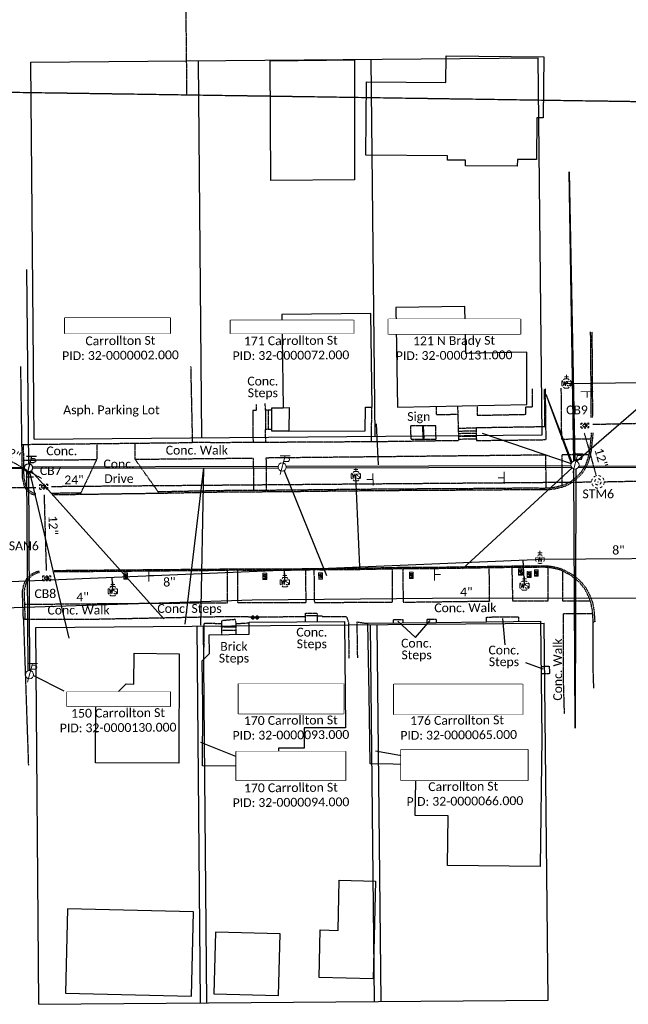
# Model space of a CAD drawing. Header units: feet. Extents: x 2296871 to 2305194, y 360020 to 364238.
# Tile 8 of 55: x 2302015 to 2302209, y 360842 to 361155. Entities that reach past the tile are written whole.
import ezdxf
from ezdxf.enums import TextEntityAlignment as Align

# ---------------------------------------------------------------- set-up
doc = ezdxf.new("R2010")
doc.units = ezdxf.units.FT
doc.header["$MEASUREMENT"] = 0
doc.set_wipeout_variables(frame=1)
for name, pattern in [('county', [1.4, 1, -0.1, 0.2, -0.1]), ('drainage01', [1.6, 0.85, -0.75]), ('gasex', [0]), ('OhDOT_USTN1', [0.055, 0.014, -0.041]), ('OhDOT_USTN2', [0.11, 0.069, -0.041]), ('OhDOT_USTN3', [0.22, 0.165, -0.055]), ('OhDOT_USTN5', [0.11, 0.055, -0.055]), ('ohelecex', [0]), ('ohteleex', [0]), ('rowex', [0]), ('waterex', [0])]:
    doc.linetypes.add(name, pattern=pattern)
for name, color, linetype in [('BD_X_Building', 231, 'Continuous'), ('BD_X_Porch_or_Deck', 7, 'Continuous'), ('DR_X_Cells', 121, 'Continuous'), ('DR_X_Storm_Sewer', 151, 'OhDOT_USTN5'), ('DR_X_Text', 7, 'Continuous'), ('DV_X_County_Line', 4, 'county'), ('DV_X_Property_Line', 7, 'Continuous'), ('DV_X_Section_VMS_Line', 6, 'OhDOT_USTN2'), ('PV_X_Curb', 120, 'OhDOT_USTN1'), ('PV_X_Driveway', 7, 'OhDOT_USTN5'), ('PV_X_EOP', 7, 'OhDOT_USTN3'), ('PV_X_Parking_Lot', 7, 'OhDOT_USTN5'), ('PV_X_Steps', 120, 'OhDOT_USTN1'), ('PV_X_Text', 7, 'Continuous'), ('PV_X_Walk', 120, 'OhDOT_USTN5'), ('RD_X_Cells', 7, 'Continuous'), ('RD_X_Concrete_Pad', 9, 'OhDOT_USTN5'), ('RW_X_Fee_RW', 6, 'rowex'), ('SN_X_Private', 40, 'Continuous'), ('SN_X_Public', 3, 'Continuous'), ('SN_X_Text', 7, 'Continuous'), ('SV_X_Text_Name', 7, 'Continuous'), ('SV_X_Text_Name_MASK', 7, 'Continuous'), ('UT_X_Electric_Cells', 1, 'Continuous'), ('UT_X_Gas', 2, 'gasex'), ('UT_X_Gas_Text', 7, 'Continuous'), ('UT_X_Overhead_Electric', 1, 'ohelecex'), ('UT_X_Overhead_Telecom', 30, 'ohteleex'), ('UT_X_Sanitary_Text', 7, 'Continuous'), ('UT_X_Water', 133, 'waterex'), ('UT_X_Water_Cells', 131, 'Continuous'), ('UT_X_Water_Text', 7, 'Continuous'), ('VG_X_Flower_Bed', 3, 'OhDOT_USTN1')]:
    doc.layers.add(name, color=color, linetype=linetype)
doc.layers.add('Survey Point', color=7, linetype='Continuous', lineweight=0)
doc.layers.add('Survey Points', color=5, linetype='Continuous', lineweight=13)
doc.styles.add('Simplex Normal (0.14)', font='calibri.ttf', dxfattribs={"height": 0.14})
doc.styles.add('Straight Normal (0.14) Font 30', font='calibri.ttf', dxfattribs={"height": 0.14})
doc.styles.add('Straight-Normal', font='calibri.ttf', dxfattribs={"height": 0.14})
doc.styles.add('Style-simplex', font='simplex.shx')

# ---------------------------------------------------------------- blocks, each defined once
blk = doc.blocks.new('GCB-X')
at = {"layer": 'DR_X_Cells', "color": 121, "linetype": 'Continuous'}
for p, q in [((-0.062, 0.037), (-0.037, 0.037)), ((-0.062, 0.012), (-0.062, 0.037)), ((-0.012, 0.037), (0.012, 0.037)), ((0.023, 0.019), (0.007, 0.019)), ((0.007, 0.019), (0.007, -0.02)), ((0.007, 0.001), (0.024, 0.001)), ((0.037, 0.037), (0.062, 0.037)), ((0.062, 0.012), (0.062, 0.037)), ((-0.062, -0.037), (-0.062, -0.012)), ((-0.062, -0.037), (-0.037, -0.037)), ((-0.012, -0.037), (0.012, -0.037)), ((0.007, -0.02), (0.024, -0.02)), ((0.037, -0.037), (0.062, -0.037)), ((0.062, -0.037), (0.062, -0.012))]:
    blk.add_line(p, q, dxfattribs=at)
at = {"layer": 'DR_X_Cells', "color": 121, "linetype": 'Continuous', "extrusion": (0, 0, -1)}
for centre, radius, start, end in [((-0.014, 0), 0.0458, 344.8107, 15.1893), ((0.018, 0.007), 0.0127, 21.5603, 158.4397), ((-0.02, 0.01), 0.00986, 106.9987, 243.1793), ((-0.02, -0.01), 0.0117, 112.0547, 247.9453)]:
    blk.add_arc(centre, radius, start, end, dxfattribs=at)
at = {"layer": 'DR_X_Cells', "color": 121, "linetype": 'Continuous'}
blk.add_arc((-0.018, -0.007), 0.0127, 201.5603, 338.4397, dxfattribs=at)
blk = doc.blocks.new('ODOT STORM CATCH BASIN SQUARE')
blk.add_blockref('GCB-X', (0, 0))
blk = doc.blocks.new('ODOT STORM MANHOLE')
at = {"layer": 'DR_X_Cells', "color": 151, "linetype": 'drainage01', "lineweight": 0, "ltscale": 0.05}
for radius in [0.1, 0.05]:
    blk.add_circle((0, 0), radius, dxfattribs=at)
at = {"layer": 'DR_X_Cells', "color": 151, "linetype": 'Continuous', "lineweight": 0}
blk.add_point((0, 0), dxfattribs=at)
blk = doc.blocks.new('Survey Point')
at = {"layer": 'Survey Point', "color": 1, "lineweight": 80}
blk.add_point((0, 0), dxfattribs=at)
at = {"layer": 'Survey Point', "color": 7, "lineweight": 0, "true_color": 0xffffff, "style": 'Style-simplex'}
blk.add_text('UP', height=0.00005, dxfattribs=at).set_placement((0, 0), align=Align.BOTTOM_LEFT)
blk = doc.blocks.new('ODOT MISC MAILBOX')
at = {"color": 230, "linetype": 'Continuous', "lineweight": 13, "flags": 128}
blk.add_lwpolyline([(-0.1, 0.061), (0.1, 0.061), (0.1, -0.061), (-0.1, -0.061), (-0.1, 0.061)], close=True, dxfattribs=at)
for points in [[(-0.065, -0.04), (-0.065, 0.04), (-0.036, -0.04), (-0.008, 0.04), (-0.008, -0.04)], [(0.051, 0.003), (0.054, 0.007), (0.056, 0.009), (0.057, 0.01), (0.058, 0.012), (0.059, 0.014), (0.06, 0.016), (0.061, 0.02), (0.061, 0.022), (0.061, 0.025), (0.061, 0.029), (0.059, 0.032), (0.057, 0.034), (0.054, 0.037), (0.052, 0.038), (0.05, 0.039), (0.047, 0.04), (0.016, 0.04), (0.016, -0.04), (0.051, -0.04), (0.055, -0.037), (0.059, -0.034), (0.062, -0.029), (0.064, -0.024), (0.065, -0.018), (0.065, -0.014), (0.064, -0.01), (0.061, -0.005), (0.058, -0.001), (0.051, 0.003), (0.016, 0.003)]]:
    blk.add_lwpolyline(points, dxfattribs=at)
at = {"color": 230, "linetype": 'Continuous', "lineweight": 30}
blk.add_point((0, 0), dxfattribs=at)
blk = doc.blocks.new('SGN1P_anno')
at = {"layer": 'SN_X_Public', "color": 3, "linetype": 'Continuous', "lineweight": 0}
for p, q in [((0, 0), (-0.96, 0)), ((0, 0.96), (0, -0.96))]:
    blk.add_line(p, q, dxfattribs=at)
blk = doc.blocks.new('WSS')
at = {"layer": 'UT_X_Water_Cells', "color": 133, "linetype": 'Continuous', "lineweight": 0}
for p, q in [((0.032, 0.106), (-0.032, 0.106)), ((0, 0.074), (0, 0.138)), ((0.02, 0.008), (0.055, -0.01))]:
    blk.add_line(p, q, dxfattribs=at)
at = {"layer": 'UT_X_Water_Cells', "color": 133, "linetype": 'Continuous', "lineweight": 0, "flags": 128}
for points in [[(-0.059, 0.045), (-0.074, 0.03), (-0.074, -0.03), (-0.059, -0.045)], [(-0.055, 0.035), (-0.041, -0.041), (-0.027, 0.035), (-0.013, -0.041), (0.001, 0.035)], [(0.045, 0.059), (0.03, 0.074), (-0.03, 0.074), (-0.045, 0.059)], [(0.059, -0.045), (0.074, -0.03), (0.074, 0.03), (0.059, 0.045)], [(-0.045, -0.059), (-0.03, -0.074), (0.03, -0.074), (0.045, -0.059)]]:
    blk.add_lwpolyline(points, dxfattribs=at)
at = {"layer": 'UT_X_Water_Cells', "color": 133, "linetype": 'Continuous', "lineweight": 0, "extrusion": (0, 0, -1)}
for centre, radius, start, end in [((-0.028, 0.02), 0.0135, 303.6324, 53.7413), ((-0.039, -0.005), 0.04, 61.3463, 118.6537), ((-0.037, -0.009), 0.0316, 235.6037, 316.3305), ((-0.044, -0.022), 0.017, 132.0642, 228.5117)]:
    blk.add_arc(centre, radius, start, end, dxfattribs=at)
blk = doc.blocks.new('WGV')
at = {"layer": 'UT_X_Water_Cells', "color": 133, "linetype": 'Continuous', "lineweight": 0}
for p, q in [((0.032, 0.102), (-0.032, 0.102)), ((0, 0.07), (0, 0.134))]:
    blk.add_line(p, q, dxfattribs=at)
at = {"layer": 'UT_X_Water_Cells', "color": 133, "linetype": 'Continuous', "lineweight": 0, "flags": 128}
blk.add_lwpolyline([(-0.032, 0.041), (-0.016, -0.045), (0, 0.041), (0.016, -0.045), (0.032, 0.041)], dxfattribs=at)
at = {"layer": 'UT_X_Water_Cells', "color": 133, "linetype": 'Continuous', "lineweight": 0, "extrusion": (0, 0, -1)}
blk.add_arc((0, 0), 0.07, 330.0184, 29.9816, dxfattribs=at)
at = {"layer": 'UT_X_Water_Cells', "color": 133, "linetype": 'Continuous', "lineweight": 0}
for start, end in [(60.0184, 120.0157), (330.0184, 29.9816), (239.9843, 299.9816)]:
    blk.add_arc((0, 0), 0.07, start, end, dxfattribs=at)
blk = doc.blocks.new('TLPW')
at = {"linetype": 'Continuous'}
for p, q in [((0.048, 0.18), (-0.04, -0.15)), ((0.128, 0.18), (-0.032, 0.18)), ((0.023, 0.086), (0.083, 0.086)), ((0.04, 0.15), (0.083, 0.15)), ((0.08, -0.15), (-0.04, -0.15))]:
    blk.add_line(p, q, dxfattribs=at)
blk.add_circle((0, 0), 0.065, dxfattribs=at)
at = {"linetype": 'Continuous', "extrusion": (0, 0, -1)}
blk.add_arc((-0.083, 0.118), 0.0319, 88.8767, 271.1233, dxfattribs=at)
blk = doc.blocks.new('ODOT ELEC TELE LIGHT POLE')
blk.add_blockref('TLPW', (0, 0))
blk = doc.blocks.new('ODOT Elec Tele Pole')
at = {"layer": 'UT_X_Electric_Cells', "linetype": 'Continuous', "lineweight": 13}
for p, q in [((0.128, 0.18), (-0.032, 0.18)), ((0.048, 0.18), (-0.032, -0.12)), ((0.023, 0.086), (0.083, 0.086)), ((0.04, 0.15), (0.083, 0.15))]:
    blk.add_line(p, q, dxfattribs=at)
at = {"layer": 'UT_X_Electric_Cells', "linetype": 'Continuous', "lineweight": 0}
blk.add_circle((0, 0), 0.065, dxfattribs=at)
at = {"layer": 'UT_X_Electric_Cells', "linetype": 'Continuous', "lineweight": 13, "extrusion": (0, 0, -1)}
blk.add_arc((-0.083, 0.118), 0.0319, 88.8767, 271.1233, dxfattribs=at)

msp = doc.modelspace()

# ---------------------------------------------------------------- linework, layer by layer
at = {"layer": 'BD_X_Building', "flags": 128}
for points in [[(2302150.75, 361143.79), (2302181.92, 361143.46), (2302181.72, 361124.03), (2302179.68, 361124.05), (2302179.54, 361110.69), (2302173.49, 361110.75), (2302173.47, 361108.59), (2302156.99, 361108.76), (2302157, 361110.52), (2302151.25, 361110.58), (2302151.27, 361111.86), (2302125.2, 361112.14), (2302125.45, 361135.52), (2302150.66, 361135.26)], [(2302121.61, 361104.23), (2302094.92, 361104.07), (2302094.78, 361142.2), (2302121.61, 361142.51)], [(2302126.77, 361061.75), (2302098.49, 361061.34), (2302098.89, 361031.69), (2302100.77, 361031.72), (2302100.74, 361024.19), (2302125.05, 361024.31), (2302125.13, 361031.91), (2302127.2, 361031.89), (2302126.77, 361061.75)], [(2302134.76, 361063.63), (2302135.25, 361031.92), (2302176.51, 361032.75), (2302176.49, 361049.37), (2302157.05, 361048.92), (2302156.75, 361063.97)], [(2302118.78, 360929.75), (2302105.58, 360929.77), (2302105.6, 360923.31), (2302097.41, 360923.33), (2302097.42, 360917.6), (2302073.22, 360917.64), (2302073.25, 360936.68), (2302073.1, 360951.09), (2302075.37, 360953.41), (2302075.27, 360959.41), (2302088.06, 360959.56), (2302088.06, 360963.37), (2302118.44, 360963.65)], [(2302126.24, 360940.35), (2302125.85, 360963.13), (2302147.58, 360963.34), (2302163.66, 360963.55), (2302180.83, 360963.73), (2302181.3, 360926.58), (2302180.73, 360885.56), (2302151.26, 360885.97), (2302151.48, 360901.75), (2302140.98, 360901.9), (2302141.21, 360918.11), (2302126.58, 360918.32), (2302126.24, 360940.35)], [(2302065.67, 360918.54), (2302039.11, 360918.62), (2302039.23, 360937.59), (2302045.22, 360937.57), (2302045.13, 360940.01), (2302048.86, 360943.78), (2302051.33, 360943.71), (2302051.41, 360953.51), (2302065.78, 360953.3), (2302065.67, 360918.54)]]:
    msp.add_lwpolyline(points, close=True, dxfattribs=at)
at = {"layer": 'BD_X_Building'}
for points in [[(2302110.66, 360865.39), (2302116.36, 360865.25), (2302116.73, 360881.24), (2302128.3, 360880.97), (2302127.58, 360849.83), (2302110.31, 360850.23), (2302110.66, 360865.39)], [(2302030.2, 360872.14), (2302029.57, 360845.27), (2302069.71, 360844.34), (2302070.33, 360871.21)], [(2302077.29, 360864.69), (2302076.84, 360845.02), (2302097.45, 360844.54), (2302097.9, 360864.21)]]:
    msp.add_lwpolyline(points, close=True, dxfattribs=at)
at = {"layer": 'BD_X_Porch_or_Deck'}
msp.add_lwpolyline([(2302100.74, 361024.19), (2302095.28, 361024.19), (2302095.25, 361031.7), (2302098.89, 361031.69)], dxfattribs=at)
at = {"layer": 'DR_X_Storm_Sewer', "flags": 128}
for points in [[(2301965.09, 361041.41), (2302021.97, 361009.18)], [(2302197.51, 361026.42), (2302221.44, 361026.96)], [(2302194.8, 361023.58), (2302198.59, 361010.01)], [(2302025.14, 361006.64), (2302197.13, 361008.07)], [(2302201.13, 361008.13), (2302238.31, 361008.86)], [(2301844.99, 361007.65), (2302020.15, 361006.28)], [(2302022.73, 361003.94), (2302023.4, 360979.88)]]:
    msp.add_lwpolyline(points, dxfattribs=at)
at = {"layer": 'DV_X_County_Line', "flags": 128}
msp.add_lwpolyline([(2304176, 361100.08), (2301489.76, 361139.8), (2300919.04, 361144.27)], dxfattribs=at)
at = {"layer": 'DV_X_Property_Line'}
for points in [[(2302071.82, 361142.16), (2302072.87, 361022.17)], [(2302126.76, 361142.62), (2302128.04, 361022.63)], [(2302071.39, 360962.15), (2302072.44, 360842.16)], [(2302073.39, 360962.17), (2302074.44, 360842.17)], [(2302127.95, 360842.62), (2302126.68, 360962.61)], [(2302128.68, 360962.63), (2302129.95, 360842.64)]]:
    msp.add_lwpolyline(points, dxfattribs=at)
at = {"layer": 'DV_X_Section_VMS_Line', "flags": 128}
msp.add_lwpolyline([(2302054.07, 362432.99), (2302068.15, 361131.25)], dxfattribs=at)
at = {"layer": 'PV_X_Curb', "flags": 128}
for points in [[(2302196.94, 361028.6), (2302196.93, 361028.75), (2302196.97, 361029.16), (2302196.97, 361031.63), (2302196.96, 361039.22), (2302196.87, 361049.2), (2302196.86, 361050.56), (2302196.82, 361055.96)], [(2302197.44, 361028.62), (2302197.43, 361028.74), (2302197.47, 361029.14), (2302197.47, 361031.63), (2302197.46, 361039.22), (2302197.37, 361049.21), (2302197.36, 361050.56), (2302197.32, 361055.96)], [(2302059.33, 361004.49), (2302079.35, 361004.89), (2302089.35, 361004.95), (2302090.94, 361004.96), (2302100.94, 361005.03), (2302110.22, 361005.15), (2302120.22, 361005.26), (2302129.46, 361005.34), (2302136.64, 361005.4), (2302146.64, 361005.45), (2302148.11, 361005.47), (2302158.11, 361005.52), (2302168.11, 361005.6), (2302172.16, 361005.64), (2302179.66, 361005.65), (2302180.86, 361005.62), (2302182.02, 361005.63), (2302183.05, 361005.65), (2302184.07, 361005.73), (2302185.6, 361005.94), (2302186.61, 361006.17), (2302187.81, 361006.47), (2302188.58, 361006.71), (2302189.39, 361007.08), (2302190.09, 361007.43), (2302191.02, 361007.97), (2302192.52, 361009.17), (2302193.47, 361010.08), (2302194.24, 361010.95), (2302194.94, 361011.94), (2302195.45, 361012.84), (2302196.12, 361014.38), (2302196.53, 361015.66), (2302196.81, 361016.78), (2302196.86, 361016.97), (2302197.01, 361017.75), (2302197.07, 361018.03), (2302197.4, 361021.07), (2302197.48, 361021.81), (2302197.51, 361022.13), (2302197.55, 361022.46), (2302197.58, 361023.29), (2302197.59, 361023.67)], [(2302058.98, 361004.99), (2302079.35, 361005.39), (2302089.35, 361005.45), (2302090.93, 361005.46), (2302100.93, 361005.53), (2302110.22, 361005.65), (2302120.22, 361005.76), (2302129.45, 361005.84), (2302136.63, 361005.9), (2302146.63, 361005.95), (2302148.11, 361005.97), (2302158.11, 361006.02), (2302168.11, 361006.1), (2302172.16, 361006.14), (2302179.67, 361006.15), (2302180.86, 361006.12), (2302182.02, 361006.13), (2302183.02, 361006.15), (2302184.02, 361006.23), (2302185.51, 361006.44), (2302186.49, 361006.66), (2302187.68, 361006.95), (2302188.4, 361007.18), (2302189.17, 361007.53), (2302189.85, 361007.87), (2302190.73, 361008.38), (2302192.19, 361009.54), (2302193.11, 361010.43), (2302193.84, 361011.26), (2302194.52, 361012.21), (2302195.01, 361013.07), (2302195.65, 361014.55), (2302196.05, 361015.8), (2302196.33, 361016.9), (2302196.37, 361017.08), (2302196.52, 361017.85), (2302196.57, 361018.11), (2302196.9, 361021.12), (2302196.98, 361021.87), (2302197.02, 361022.18), (2302197.05, 361022.49), (2302197.08, 361023.31), (2302197.09, 361023.66)], [(2302015.58, 361020.01), (2302015.74, 361009.55), (2302016.37, 361006.64), (2302017.27, 361005.27), (2302018.84, 361004.22), (2302019.94, 361003.88), (2302020.2, 361003.89)], [(2302016.08, 361020.02), (2302016.24, 361009.61), (2302016.84, 361006.84), (2302017.63, 361005.63), (2302019.06, 361004.68), (2302020.01, 361004.38), (2302020.19, 361004.39)], [(2302025.19, 361004.5), (2302026.85, 361004.53), (2302034.52, 361004.65)], [(2302025.27, 361004), (2302026.85, 361004.03), (2302034.28, 361004.14)], [(2302025.92, 360979.89), (2302026.3, 360979.89), (2302079.34, 360980.35), (2302081.11, 360980.39), (2302081.65, 360980.44), (2302085.25, 360980.44), (2302087.13, 360980.39), (2302090.53, 360980.42), (2302095.28, 360980.42), (2302099.25, 360980.4), (2302104.87, 360980.45), (2302105.08, 360980.46), (2302108.02, 360980.54), (2302111.36, 360980.52), (2302117.39, 360980.55), (2302123.99, 360980.64), (2302132.08, 360980.81), (2302136.33, 360980.9), (2302136.83, 360980.91), (2302139.9, 360980.89), (2302149.78, 360980.96), (2302159.77, 360981.13), (2302166, 360981.23), (2302173.39, 360981.32), (2302179.5, 360981.37), (2302181.49, 360981.38), (2302181.97, 360981.39), (2302182.56, 360981.37), (2302183.47, 360981.3), (2302184.33, 360981.18), (2302185.27, 360981.01), (2302186, 360980.85), (2302187.01, 360980.6), (2302188.15, 360980.12), (2302189.01, 360979.66), (2302190.09, 360979.09), (2302190.99, 360978.54), (2302192.56, 360977.39), (2302193.81, 360976.22), (2302195.26, 360974.43), (2302196.03, 360973.04), (2302196.98, 360970.94), (2302197.46, 360969.52), (2302197.87, 360967.21), (2302198.01, 360965.35), (2302198.15, 360963.49), (2302197.65, 360963.46), (2302197.51, 360965.32), (2302197.38, 360967.15), (2302196.97, 360969.39), (2302196.52, 360970.76), (2302195.59, 360972.82), (2302194.84, 360974.15), (2302193.44, 360975.87), (2302192.24, 360977.01), (2302190.71, 360978.12), (2302189.85, 360978.65), (2302188.77, 360979.22), (2302187.93, 360979.67), (2302186.85, 360980.13), (2302185.89, 360980.36), (2302185.17, 360980.52), (2302184.25, 360980.68), (2302183.42, 360980.81), (2302182.53, 360980.87), (2302181.96, 360980.89), (2302181.5, 360980.88), (2302179.51, 360980.87), (2302173.4, 360980.82), (2302166.01, 360980.73), (2302159.78, 360980.63), (2302149.78, 360980.46), (2302139.9, 360980.39), (2302136.84, 360980.41), (2302136.35, 360980.4), (2302132.09, 360980.31), (2302124, 360980.14), (2302117.39, 360980.05), (2302111.36, 360980.02), (2302108.03, 360980.04), (2302105.11, 360979.97), (2302104.89, 360979.95), (2302099.25, 360979.9), (2302095.28, 360979.92), (2302090.53, 360979.92), (2302087.13, 360979.89), (2302085.24, 360979.94), (2302081.67, 360979.94), (2302081.14, 360979.9), (2302079.35, 360979.85), (2302026.29, 360979.39), (2302025.92, 360979.39)], [(2302021.29, 360979.18), (2302020.55, 360979.07), (2302019.04, 360978.36), (2302017.7, 360977.18), (2302016.8, 360975.38), (2302016.33, 360973.13), (2302016.65, 360964.38), (2302016.15, 360964.38), (2302015.83, 360973.18), (2302016.32, 360975.54), (2302017.3, 360977.5), (2302018.76, 360978.78), (2302020.41, 360979.55), (2302021.29, 360979.68)]]:
    msp.add_lwpolyline(points, dxfattribs=at)
at = {"layer": 'PV_X_Driveway', "flags": 128}
for points in [[(2302034.28, 361004.14), (2302039.62, 361015.39), (2302039.62, 361020.28)], [(2302051.68, 361020.42), (2302051.68, 361015.29), (2302059.33, 361004.49)]]:
    msp.add_lwpolyline(points, dxfattribs=at)
at = {"layer": 'PV_X_EOP', "flags": 128}
for points in [[(2302015.21, 361044.87), (2302015.58, 361020.01)], [(2302034.28, 361004.14), (2302052.75, 361004.41), (2302059.33, 361004.49)], [(2302016.15, 360964.38), (2302017.73, 360917.75)], [(2302197.84, 360942.44), (2302197.59, 360949.6), (2302197.62, 360957.17), (2302197.67, 360963.46)]]:
    msp.add_lwpolyline(points, dxfattribs=at)
at = {"layer": 'PV_X_Parking_Lot', "flags": 128}
msp.add_lwpolyline([(2302015.58, 361020.01), (2302070.05, 361020.62), (2302069.52, 361044.87)], dxfattribs=at)
at = {"layer": 'PV_X_Steps', "flags": 128}
for points in [[(2302154.43, 361032.31), (2302154.74, 361021.72), (2302160.48, 361021.8), (2302160.42, 361025.38), (2302182.26, 361025.72), (2302182.14, 361037.7)], [(2302160.65, 361032.43), (2302160.65, 361029.28), (2302176.23, 361029.6), (2302176.19, 361031.94), (2302178.31, 361031.96), (2302178.27, 361037.68)], [(2302095.25, 361030.96), (2302093.22, 361030.92), (2302093.21, 361024.89), (2302095.27, 361024.88)], [(2302094.25, 361024.88), (2302094.23, 361030.94)], [(2302160.43, 361025.19), (2302154.64, 361025.1)], [(2302154.68, 361024.27), (2302160.42, 361024.34)], [(2302160.43, 361023.49), (2302154.7, 361023.43)], [(2302154.73, 361022.6), (2302160.45, 361022.66)], [(2302079.32, 360961.92), (2302079.32, 360963.96), (2302080.92, 360964.11), (2302083.59, 360964.35), (2302083.59, 360964.35), (2302083.84, 360962.96), (2302083.84, 360961.98), (2302083.79, 360961.98)], [(2302105.98, 360963.53), (2302105.98, 360966.23), (2302109.66, 360966.23), (2302109.67, 360963.57)], [(2302134.07, 360963.21), (2302134.06, 360964.25), (2302136.96, 360964.28), (2302136.97, 360963.24)], [(2302144.75, 360963.32), (2302144.75, 360964.34), (2302147.66, 360964.35), (2302147.67, 360963.34)], [(2302163.63, 360963.55), (2302163.63, 360965.04), (2302173.8, 360965.16), (2302173.79, 360963.66)], [(2302079.33, 360959.46), (2302079.29, 360961.92), (2302083.79, 360961.98), (2302083.83, 360959.51)], [(2302181.01, 360949.32), (2302183.62, 360949.4), (2302183.7, 360947.83), (2302183.71, 360947.35), (2302183.66, 360946.96), (2302181.04, 360946.95)]]:
    msp.add_lwpolyline(points, dxfattribs=at)
at = {"layer": 'PV_X_Steps'}
for points in [[(2302109.66, 360965.41), (2302105.98, 360965.47)], [(2302083.81, 360960.8), (2302079.31, 360960.71)]]:
    msp.add_lwpolyline(points, dxfattribs=at)
at = {"layer": 'PV_X_Text', "flags": 128}
for points in [[(2302169.61, 360956.16), (2302168.87, 360964.61)], [(2302135.45, 360963.78), (2302141.05, 360958.51)], [(2302141.05, 360958.51), (2302145.71, 360963.94)], [(2302181.67, 360948.42), (2302176.14, 360950.45)]]:
    msp.add_lwpolyline(points, dxfattribs=at)
at = {"layer": 'PV_X_Walk', "flags": 128}
for points in [[(2302160.43, 361021.8), (2302160.44, 361021.26), (2302170.44, 361021.38), (2302180.44, 361021.51), (2302182.64, 361021.54), (2302182.51, 361031.54), (2302182.44, 361037.84)], [(2302187.37, 361037.96), (2302187.45, 361027.96), (2302187.51, 361021.71), (2302196.98, 361021.83)], [(2302090.24, 361032.74), (2302090.24, 361030.81), (2302089.21, 361030.81), (2302089.26, 361024.84), (2302089.28, 361020.62)], [(2302093.22, 361030.92), (2302093.22, 361030.92), (2302093.19, 361033.05)], [(2302093.33, 361020.64), (2302093.28, 361024.87), (2302093.28, 361024.89)], [(2302154.75, 361021.72), (2302154.76, 361021.21), (2302148.57, 361021.12), (2302138.57, 361020.98), (2302128.57, 361020.84), (2302122.47, 361020.81), (2302112.47, 361020.75), (2302102.47, 361020.69), (2302098.33, 361020.67), (2302088.33, 361020.61), (2302078.33, 361020.55), (2302070.05, 361020.62)], [(2302016.16, 361015.02), (2302039.52, 361015.2)], [(2302051.67, 361015.3), (2302052.43, 361015.3), (2302078.36, 361015.56), (2302089.34, 361015.67), (2302089.34, 361015.45), (2302089.48, 361005.46)], [(2302182.63, 361006.14), (2302182.58, 361016.2), (2302182.58, 361016.62), (2302172.58, 361016.52), (2302162.58, 361016.41), (2302152.58, 361016.31), (2302142.58, 361016.2), (2302132.58, 361016.09), (2302122.58, 361015.99), (2302112.58, 361015.88), (2302102.58, 361015.78), (2302093.41, 361015.68), (2302093.52, 361005.69), (2302093.52, 361005.48)], [(2302196.28, 361016.72), (2302187.61, 361016.72), (2302187.61, 361006.93)], [(2302016.48, 360969.12), (2302079.04, 360969.62), (2302081.18, 360969.62), (2302081.18, 360979.6), (2302081.18, 360979.9)], [(2302084.32, 360979.94), (2302084.32, 360969.96), (2302084.32, 360969.67), (2302094.32, 360969.67), (2302104.32, 360969.67), (2302106.2, 360969.67), (2302106.08, 360979.64), (2302106.08, 360979.99)], [(2302108.68, 360980.03), (2302108.81, 360970.09), (2302108.82, 360969.72), (2302118.82, 360969.73), (2302128.82, 360969.74), (2302133.74, 360969.74), (2302133.73, 360979.73), (2302133.73, 360980.34)], [(2302136.97, 360980.4), (2302137.09, 360970.5), (2302137.1, 360969.78), (2302147.1, 360969.91), (2302157.1, 360970.04), (2302164.66, 360970.13), (2302164.53, 360980.13), (2302164.52, 360980.69)], [(2302171.72, 360980.78), (2302171.94, 360970.79), (2302171.95, 360970.2), (2302181.95, 360970.2), (2302183.25, 360970.2), (2302183.24, 360980.2), (2302183.24, 360980.82)], [(2302187.82, 360979.72), (2302187.82, 360970.18), (2302196.71, 360970.18)], [(2302016.65, 360964.38), (2302038.04, 360964.38), (2302079.08, 360965.2), (2302089.08, 360965.16), (2302094.83, 360965.13), (2302104.83, 360965.22), (2302105.98, 360965.23)], [(2302109.66, 360965.41), (2302111.29, 360965.41), (2302111.29, 360965.26), (2302119.01, 360965.25), (2302119.65, 360963.49), (2302119.82, 360953.49), (2302119.85, 360951.86)], [(2302197.46, 360966.09), (2302188.11, 360966.09), (2302188.11, 360956.09), (2302188.11, 360943.85), (2302188.39, 360934.24)], [(2302122.63, 360952.05), (2302122.46, 360962.05), (2302122.44, 360963.47), (2302125, 360963.11), (2302125.85, 360963.13)]]:
    msp.add_lwpolyline(points, dxfattribs=at)
at = {"layer": 'RD_X_Concrete_Pad', "flags": 128}
msp.add_lwpolyline([(2302147.58, 361032.17), (2302147.58, 361029.53), (2302154.51, 361029.63)], dxfattribs=at)
at = {"layer": 'RW_X_Fee_RW'}
for points in [[(2302018.49, 361141.72), (2302180.09, 361143.07)], [(2302181.36, 361023.07), (2302180.09, 361143.07)], [(2302019.54, 361021.72), (2302181.36, 361023.07)], [(2302020.07, 360961.72), (2302182, 360963.08)], [(2302183.28, 360843.08), (2302182, 360963.08)], [(2302021.11, 360841.73), (2302183.28, 360843.08)]]:
    msp.add_lwpolyline(points, dxfattribs=at)
at = {"layer": 'RW_X_Fee_RW', "flags": 128}
for points in [[(2302019.54, 361021.72), (2302018.49, 361141.72)], [(2302021.11, 360841.73), (2302020.07, 360961.72)]]:
    msp.add_lwpolyline(points, dxfattribs=at)
at = {"layer": 'SN_X_Private', "flags": 128}
msp.add_lwpolyline([(2302143.41, 361022.01), (2302143.75, 361022.01), (2302143.62, 361025.8), (2302143.28, 361025.79)], close=True, dxfattribs=at)
at = {"layer": 'SV_X_Text_Name'}
for points in [[(2302085.96, 360919.76), (2302072.64, 360925.11)], [(2302139.58, 360920.36), (2302128.32, 360922.3)]]:
    msp.add_lwpolyline(points, dxfattribs=at)
at = {"layer": 'SV_X_Text_Name_MASK'}
for points in [[(2302029.36, 361060.32), (2302062.86, 361060.32), (2302062.86, 361055.29), (2302029.36, 361055.29)], [(2302082.13, 361059.57), (2302121.29, 361059.57), (2302121.29, 361055.29), (2302082.13, 361055.29)], [(2302132.4, 361059.95), (2302174.46, 361059.95), (2302174.46, 361055.17), (2302132.4, 361055.17)], [(2302084.66, 360943.81), (2302118.11, 360943.81), (2302118.11, 360934.27), (2302084.66, 360934.27)], [(2302134.17, 360943.66), (2302175.12, 360943.66), (2302175.12, 360934), (2302134.17, 360934)], [(2302030.07, 360941.28), (2302062.88, 360941.28), (2302062.88, 360936.57), (2302030.07, 360936.57)], [(2302083.94, 360913.02), (2302083.94, 360922.25), (2302118.71, 360922.25), (2302118.71, 360913.02)], [(2302136.46, 360922.82), (2302176.77, 360922.82), (2302176.77, 360913.03), (2302136.46, 360913.03)]]:
    msp.add_lwpolyline(points, close=True, dxfattribs=at)
at = {"layer": 'UT_X_Gas', "flags": 128}
msp.add_lwpolyline([(2301785.07, 360965.84), (2301834.58, 360966.26), (2301890.96, 360965.66), (2301940.56, 360965.8), (2302089.03, 360970.48), (2302146.42, 360971.01), (2302218.43, 360971.17), (2302244.77, 360971.58), (2302336.27, 360972.95), (2302412.55, 360973.25), (2302484.74, 360973.72), (2302566.48, 360974.16), (2302601.93, 360974.79), (2302604.14, 360974.75), (2302626.51, 360974.99), (2302628.97, 360974.62), (2302717.16, 360974.52), (2302756.42, 360975.04), (2302799.52, 360974.51), (2302820.62, 360974.25), (2302893.5, 360942.02), (2302934.42, 360921.25), (2302951.33, 360915.32), (2302953.32, 360914.66), (2302988.71, 360910.65), (2302997.7, 360910.88), (2303008.44, 360913.73), (2303040.2, 360922.16), (2303083.87, 360922.34)], dxfattribs=at)
at = {"layer": 'UT_X_Overhead_Electric', "ltscale": 0.8, "flags": 128}
for points in [[(2302189.95, 361106.79), (2302191.76, 361014.76)], [(2302182.58, 361036.05), (2302190.67, 361014.05)], [(2302129.29, 361013.54), (2302128.65, 361026.54)], [(2301850.15, 361010.92), (2302016.49, 361012.75)], [(2302017.67, 360947.93), (2302017.24, 361011.37)], [(2302018.62, 361011.56), (2302060.85, 360964.5)], [(2302019.03, 361012.9), (2302097.31, 361013.09)], [(2302099.84, 361013.1), (2302190.54, 361013.32)], [(2302191.91, 360929.66), (2302191.45, 361012.22)], [(2302193.11, 361013.23), (2302292.53, 361012.88)], [(2302019.34, 360946.39), (2302029.01, 360941.59)]]:
    msp.add_lwpolyline(points, dxfattribs=at)
at = {"layer": 'UT_X_Overhead_Telecom', "ltscale": 0.77, "flags": 128}
for points in [[(2302191.48, 361014.71), (2302189.95, 361106.79)], [(2302017.11, 361075.72), (2302017.77, 361013.85)], [(2302192.32, 361014.67), (2302224.7, 361042.73)], [(2302182.58, 361036.05), (2302190.88, 361014.35)], [(2302162.23, 361023.56), (2302190.64, 361013.97)], [(2301850.16, 361010.42), (2302016.49, 361012.4)], [(2302017.78, 361011.25), (2302018.09, 360947.99)], [(2302018.11, 361011.29), (2302030.66, 360958.31)], [(2302019.07, 361012.44), (2302097.29, 361012.61)], [(2302067.72, 360962.73), (2302073.66, 361012.56)], [(2302072.67, 360962.43), (2302073.66, 361012.56)], [(2302099.16, 361011.65), (2302112.7, 360978.23)], [(2302099.86, 361012.61), (2302190.7, 361012.82)], [(2302156.04, 360980.36), (2302190.92, 361012.54)], [(2302192.12, 361012.19), (2302191.91, 360929.66)], [(2302192.96, 361012.81), (2302292.64, 361012.48)]]:
    msp.add_lwpolyline(points, dxfattribs=at)
at = {"layer": 'UT_X_Water'}
for points in [[(2302189.09, 361039.45), (2302220.34, 361039.81)], [(2302123.27, 360981.06), (2302122.05, 361009.93)], [(2302175.71, 360975.04), (2302175.36, 360983.26)], [(2302099.43, 360976.15), (2302099.27, 360980.05)], [(2302044.62, 360973.28), (2302044.43, 360977.74)]]:
    msp.add_lwpolyline(points, dxfattribs=at)
at = {"layer": 'UT_X_Water', "flags": 128}
msp.add_lwpolyline([(2301588.16, 360971.57), (2301693.91, 360972.92), (2301741.31, 360974.09), (2301815.94, 360973.86), (2301817.06, 360977.05), (2301820.94, 360977.23), (2301821.85, 360973.92), (2301979.12, 360974.98), (2302179.16, 360983.42), (2302180.69, 360983.45), (2302239.19, 360983.93), (2302240.66, 360983.87), (2302265.44, 360983.9), (2302338.77, 360984.16), (2302401.55, 360984.8), (2302443.98, 360984.65), (2302501.33, 360985.4), (2302533.15, 360985.74), (2302577.98, 360985.63), (2302633.29, 360986.01), (2302635.83, 360986.11), (2302722.66, 360987.12), (2302816.05, 360978.7), (2302925.02, 360964.04), (2302931.11, 360963.52), (2303006.24, 360964.4)], dxfattribs=at)
at = {"layer": 'VG_X_Flower_Bed', "flags": 128}
for points in [[(2302127.05, 361031.89), (2302126.92, 361024.16), (2302126.86, 361020.83)], [(2302139.41, 361025.92), (2302139.54, 361021.65), (2302141.78, 361021.68), (2302147.58, 361021.7), (2302147.49, 361025.98), (2302143.3, 361025.95), (2302139.41, 361025.92)], [(2302079.32, 360962.88), (2302074.45, 360963.01), (2302074.45, 360963.01), (2302074.28, 360963.01), (2302073.65, 360962.91), (2302073.66, 360955.47)], [(2302083.84, 360962.96), (2302083.84, 360962.96), (2302088.06, 360963.19)]]:
    msp.add_lwpolyline(points, dxfattribs=at)

# ---------------------------------------------------------------- block references
at = {"layer": 'DR_X_Cells', "xscale": 20, "yscale": 20}
for p, rotation in [((2302195.02, 361026.07), 1.853284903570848), ((2302022.65, 361006.57), 1.27809025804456), ((2302023.61, 360977.45), 0.2202261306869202)]:
    msp.add_blockref('ODOT STORM CATCH BASIN SQUARE', p, dxfattribs=dict(at, rotation=rotation))
at = {"layer": 'DR_X_Cells', "xscale": 20, "yscale": 20, "zscale": 20}
msp.add_blockref('ODOT STORM MANHOLE', (2302199.13, 361008.09), dxfattribs=at)
at = {"layer": 'RD_X_Cells', "xscale": 10, "yscale": 10, "zscale": 10}
for p, rotation in [((2302174.45, 360979.38), 90.42440000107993), ((2302179.54, 360979.04), 90.42440000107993), ((2302048.7, 360978.1), 90.50490146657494), ((2302093.05, 360977.98), 90.01679806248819), ((2302110.8, 360978.14), 90.29332498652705), ((2302139.7, 360978.29), 90.38260278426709), ((2302177.23, 360978.6), 90.42440000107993)]:
    msp.add_blockref('ODOT MISC MAILBOX', p, dxfattribs=dict(at, rotation=rotation))
at = {"layer": 'SN_X_Public'}
for p, xscale, yscale, zscale, rotation in [((2302195.67, 361036.83), 1.999999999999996, 1.999999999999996, 1.999999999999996, 90.5780131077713), ((2302169.27, 361009.35), 1.999999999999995, 1.999999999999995, 1.999999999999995, 0.6874590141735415), ((2302127.49, 361008.82), 1.999999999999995, 1.999999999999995, 1.999999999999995, 0.4893074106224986), ((2302056.11, 360978.26), 1.999999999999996, 1.999999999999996, 1.999999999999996, 180.504901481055), ((2302147.11, 360978.6), 1.999999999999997, 1.999999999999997, 1.999999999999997, 180.3826027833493)]:
    msp.add_blockref('SGN1P_anno', p, dxfattribs=dict(at, xscale=xscale, yscale=yscale, zscale=zscale, rotation=rotation))
at = {"layer": 'Survey Points', "color": 1, "lineweight": 80}
for p in [(2302089.23, 360964.95), (2302090.57, 360964.95)]:
    msp.add_blockref('Survey Point', p, dxfattribs=at)
at = {"layer": 'UT_X_Electric_Cells'}
for name, p, xscale, yscale, zscale in [('ODOT ELEC TELE LIGHT POLE', (2302017.78, 361012.55), 20, 20, 20), ('ODOT Elec Tele Pole', (2302098.58, 361012.81), 20.00000000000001, 20.00000000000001, 20.00000000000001), ('ODOT Elec Tele Pole', (2302191.83, 361013.46), 20.00000000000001, 20.00000000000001, 20.00000000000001), ('ODOT Elec Tele Pole', (2302018.08, 360946.69), 20.00000000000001, 20.00000000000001, 20.00000000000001)]:
    msp.add_blockref(name, p, dxfattribs=dict(at, xscale=xscale, yscale=yscale, zscale=zscale))
at = {"layer": 'UT_X_Water_Cells', "xscale": 20, "yscale": 20}
for name, p in [('WSS', (2302189.09, 361039.45)), ('WSS', (2302122.05, 361009.93)), ('WGV', (2302180.69, 360983.45)), ('WSS', (2302099.43, 360976.15)), ('WSS', (2302175.71, 360975.04)), ('WSS', (2302044.62, 360973.28))]:
    msp.add_blockref(name, p, dxfattribs=at)

# ---------------------------------------------------------------- texts
at = {"layer": 'DR_X_Text', "char_height": 2.8, "attachment_point": 5, "style": 'Simplex Normal (0.14)'}
for s, insert in [('CB9', (2302192.46, 361030.98)), ('CB7', (2302024.85, 361011.65)), ('STM6', (2302199.24, 361004.25)), ('CB8', (2302023.12, 360972.47))]:
    msp.add_mtext(s, dxfattribs=dict(at, insert=insert))
for s, insert, rotation in [('12"', (2302012.2, 361017.37), 330.4598), ('12"', (2302200.18, 361015.79), 285.5823), ('24"', (2302032.26, 361008.73), 0.4779), ('12"', (2302025.63, 360994.26), 271.5821)]:
    msp.add_mtext(s, dxfattribs=dict(at, insert=insert, rotation=rotation))
at = {"layer": 'PV_X_Text', "char_height": 2.8, "attachment_point": 5, "line_spacing_factor": 0.8, "style": 'Straight-Normal'}
for s, insert, width in [('Conc.\\PSteps', (2302092.41, 361037.96), 26.6038), ('Conc. Steps', (2302069.06, 360967.42), 26.4444), ('Conc.\\PSteps', (2302108.01, 360958.02), 26.6038), ('Conc.\\PSteps', (2302141.38, 360954.51), 26.6038), ('Brick\\PSteps', (2302083.2, 360953.47), 26.6038), ('Conc.\\PSteps', (2302169.21, 360952.32), 26.6038)]:
    msp.add_mtext(s, dxfattribs=dict(at, insert=insert, width=width))
at = {"layer": 'PV_X_Text', "char_height": 2.8, "attachment_point": 5, "style": 'Straight-Normal'}
for s, insert in [('Asph. Parking Lot', (2302044.17, 361030.65)), ('Conc.\\PDrive', (2302046.58, 361011.44))]:
    msp.add_mtext(s, dxfattribs=dict(at, insert=insert))
at = {"layer": 'PV_X_Text', "insert": (2302028.37, 361017.94), "char_height": 2.8, "attachment_point": 5, "rotation": 0.1016, "style": 'Straight-Normal'}
msp.add_mtext('Conc.', dxfattribs=at)
at = {"layer": 'PV_X_Text', "char_height": 2.8, "width": 23.4667, "attachment_point": 5, "style": 'Straight-Normal'}
for insert, rotation in [((2302071.39, 361018.17), 0.1016), ((2302033.72, 360967.25), 0.1016), ((2302156.93, 360967.98), 0.1016), ((2302186.32, 360948.33), 90)]:
    msp.add_mtext('Conc. Walk', dxfattribs=dict(at, insert=insert, rotation=rotation))
at = {"layer": 'SN_X_Text', "insert": (2302142.08, 361028.53), "char_height": 2.8, "attachment_point": 5, "style": 'Straight-Normal'}
msp.add_mtext('Sign', dxfattribs=at)
at = {"layer": 'SV_X_Text_Name', "char_height": 2.8, "width": 77.9146, "attachment_point": 5, "rotation": 0.4791, "style": 'Simplex Normal (0.14)'}
for s, insert in [('Bank of Magnolia\\PCarrollton St\\P\\pxqc;PID: 32-0000002.000', (2302047.03, 361053.05)), ('Jay & Carol Herstine\\P171 Carrollton St\\P\\pxqc;PID: 32-0000072.000', (2302101.32, 361053.05)), ('James & Pamela Miller\\P121 N Brady St\\P\\pxqc;PID: 32-0000131.000', (2302153.31, 361053.05)), ('Leyda Family\\PIrrevocable Truste\\P170 Carrollton St\\P\\pxqc;PID: 32-0000093.000', (2302101.29, 360934.49)), ('Northeast Ohio\\PProperty Rentals LLC\\P176 Carrollton St\\P PID: 32-0000065.000', (2302154.24, 360934.49)), ('Brandon Coulter\\P150 Carrollton St\\P\\pxqc;PID: 32-0000130.000', (2302046.28, 360934.49)), ('Leyda Family\\PIrrevocable Truste\\P170 Carrollton St\\P\\pxqc;PID: 32-0000094.000', (2302101.32, 360913.05)), ('Northeast Ohio\\PProperty Rentals LLC\\PCarrollton St\\P PID: 32-0000066.000', (2302156.22, 360913.42))]:
    msp.add_mtext(s, dxfattribs=dict(at, insert=insert))
at = {"layer": 'UT_X_Gas_Text', "style": 'Straight Normal (0.14) Font 30'}
for p in [(2302157.21, 360973.05), (2302034.98, 360971.42)]:
    msp.add_text('4"', height=2.8, rotation=0.1305, dxfattribs=at).set_placement(p, align=Align.MIDDLE_CENTER)
at = {"layer": 'UT_X_Sanitary_Text', "insert": (2302016.27, 360987.71), "char_height": 2.8, "attachment_point": 5, "style": 'Simplex Normal (0.14)'}
msp.add_mtext('SAN6', dxfattribs=at)
at = {"layer": 'UT_X_Water_Text', "char_height": 2.8, "attachment_point": 5, "style": 'Simplex Normal (0.14)'}
for insert, rotation in [((2302205.68, 360986.34), 0.4701), ((2302062.64, 360976.18), 2.4154)]:
    msp.add_mtext('8"', dxfattribs=dict(at, insert=insert, rotation=rotation))

# ---------------------------------------------------------------- next in the draw order: wipeouts: each hides what was drawn before it
for points in [[(2302029.36, 361060.32), (2302062.86, 361060.32), (2302062.86, 361055.29), (2302029.36, 361055.29)], [(2302082.13, 361059.57), (2302121.29, 361059.57), (2302121.29, 361055.29), (2302082.13, 361055.29)], [(2302132.4, 361059.95), (2302174.46, 361059.95), (2302174.46, 361055.17), (2302132.4, 361055.17)], [(2302084.66, 360943.81), (2302118.11, 360943.81), (2302118.11, 360934.27), (2302084.66, 360934.27)], [(2302134.17, 360943.66), (2302175.12, 360943.66), (2302175.12, 360934), (2302134.17, 360934)], [(2302030.07, 360941.28), (2302062.88, 360941.28), (2302062.88, 360936.57), (2302030.07, 360936.57)], [(2302083.94, 360913.02), (2302083.94, 360922.25), (2302118.71, 360922.25), (2302118.71, 360913.02)], [(2302136.46, 360922.82), (2302176.77, 360922.82), (2302176.77, 360913.03), (2302136.46, 360913.03)]]:
    msp.add_wipeout(points).dxf.layer = 'SV_X_Text_Name_MASK'

doc.saveas('drawing.dxf')
